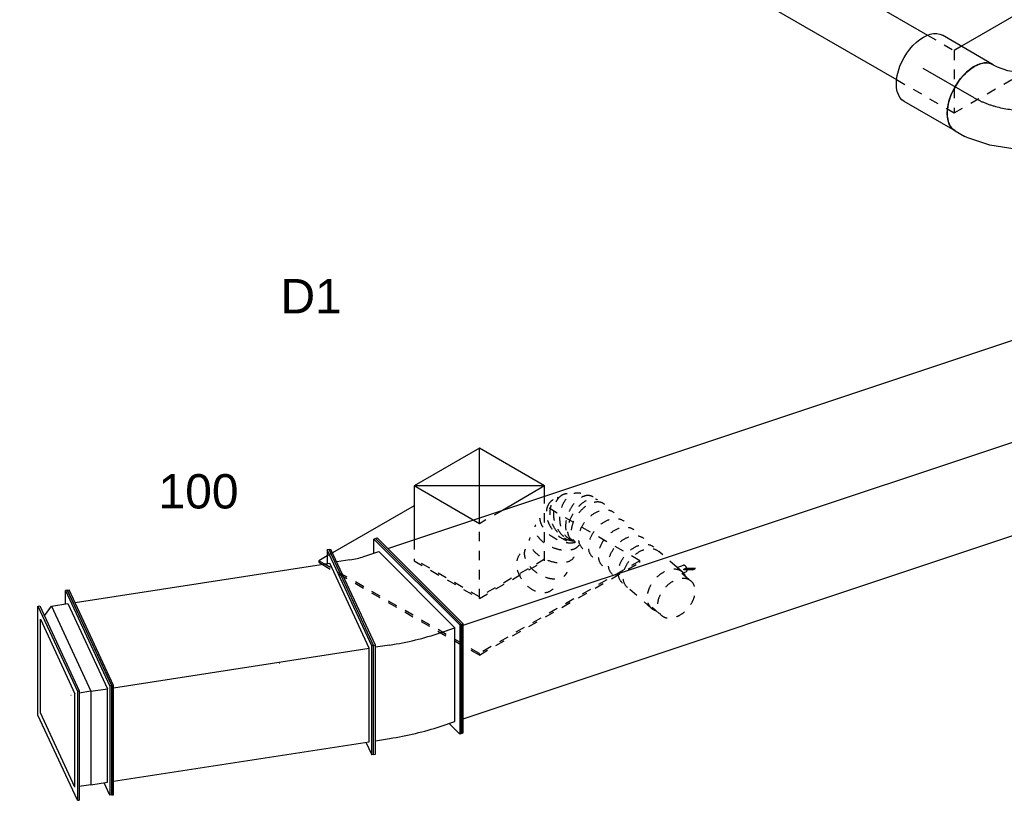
# Model space of a CAD drawing. Extents: x -132501 to 411300, y -42818 to 427495.
# Tile 112 of 256: x -10027 to -7447, y 64717 to 66773. Entities that reach past the tile are written whole.
import ezdxf
from ezdxf.enums import TextEntityAlignment as Align

# ---------------------------------------------------------------- set-up
doc = ezdxf.new("R2010")
doc.units = 0
doc.header["$LTSCALE"] = 50
doc.linetypes.add('CENTER2', pattern=[28.575, 19.05, -3.175, 3.175, -3.175])
doc.linetypes.add('STREEPJES', pattern=[0.1, 0.05, -0.05])
doc.layers.get('0').update_dxf_attribs({"linetype": 'CONTINUOUS'})
for name, color, linetype in [('WL570---_RETOUR', 112, 'CONTINUOUS'), ('WL570---_TOEVOER', 3, 'CONTINUOUS'), ('WL570---_TOEVOER_HL', 8, 'CONTINUOUS'), ('WL570---_TOEVOER_RST', 2, 'CONTINUOUS'), ('WL570---_TOEVOER_RST_HL', 1, 'CONTINUOUS'), ('WL5911--_D', 2, 'CONTINUOUS'), ('WM570---_RETOUR_PR', 1, 'CONTINUOUS'), ('WM570---_TOEVOER_PR', 1, 'CONTINUOUS'), ('WM570---_TOEVOER_RST_PR', 1, 'CONTINUOUS')]:
    doc.layers.add(name, color=color, linetype=linetype)
doc.styles.add('BURO-018', font='ARIAL.TTF', dxfattribs={"height": 63})
doc.styles.add('BURO-025', font='ARIAL.TTF', dxfattribs={"height": 125})

# ---------------------------------------------------------------- blocks, each defined once
blk = doc.blocks.new('*U1755')
at = {"color": 8, "linetype": 'STREEPJES', "ltscale": 10}
for p, q in [((-285.8, 282.8, -6081.9), (-391.5, 99.6, -6081.9)), ((-111.6, 282.8, -6081.9), (-285.8, 282.8, -6081.9)), ((-204.1, 141.4, -6081.9), (-285.8, 282.8, -6081.9)), ((-215.2, 122.3, -6081.9), (-204.1, 141.4, -6081.9)), ((-123.6, 141.4, -6081.9), (-204.1, 141.4, -6081.9))]:
    blk.add_line(p, q, dxfattribs=at)
at = {"color": 2, "ltscale": 10}
for p, q in [((449.1, 282.8, -6081.9), (-111.6, 282.8, -6081.9)), ((530.7, 141.4, -6081.9), (449.1, 282.8, -6081.9)), ((530.7, 141.4, -6081.9), (-123.6, 141.4, -6081.9)), ((285.8, -282.8, -6081.9), (530.7, 141.4, -6081.9)), ((-449.1, -282.8, -6081.9), (-215.2, 122.3, -6081.9)), ((-391.5, 99.6, -6081.9), (-530.7, -141.4, -6081.9)), ((-530.7, -141.4, -6081.9), (-449.1, -282.8, -6081.9)), ((285.8, -282.8, -6081.9), (-449.1, -282.8, -6081.9))]:
    blk.add_line(p, q, dxfattribs=at)
at = {"layer": 'WL5911--_D', "color": 2, "style": 'BURO-025'}
blk.add_attdef('POSNR', text='', height=125, dxfattribs=at).set_placement((0, 0), align=Align.MIDDLE)
blk = doc.blocks.new('*U1759')
at = {"color": 0, "ltscale": 10}
for p, q in [((-26, 277.9, -8655.4), (-21.4, 277.9, -8655.4)), ((116.3, -6.7, -8655.4), (-26, 277.9, -8655.4)), ((120.9, -6.7, -8655.4), (-21.4, 277.9, -8655.4)), ((2023.5, 277.9, -8655.4), (2011.8, 242.7, -8655.4)), ((2028.1, 277.9, -8655.4), (2023.5, 277.9, -8655.4)), ((2165.8, -6.7, -8655.4), (2023.5, 277.9, -8655.4)), ((2170.4, -6.7, -8655.4), (2028.1, 277.9, -8655.4)), ((-3.8, 242.7, -8655.4), (2025, 242.7, -8655.4)), ((2151.5, -10.3, -8655.4), (2025, 242.7, -8655.4)), ((26, -277.9, -8655.4), (116.3, -6.7, -8655.4)), ((30.5, -277.9, -8655.4), (120.9, -6.7, -8655.4)), ((116.3, -6.7, -8655.4), (120.9, -6.7, -8655.4)), ((119.7, -10.3, -8655.4), (2151.5, -10.3, -8655.4)), ((2074, -242.7, -8655.4), (2151.5, -10.3, -8655.4)), ((2075.5, -277.9, -8655.4), (2165.8, -6.7, -8655.4)), ((2080, -277.9, -8655.4), (2170.4, -6.7, -8655.4)), ((2170.4, -6.7, -8655.4), (2165.8, -6.7, -8655.4)), ((42.3, -242.7, -8655.4), (2074, -242.7, -8655.4)), ((2057.9, -242.7, -8655.4), (2075.5, -277.9, -8655.4)), ((26, -277.9, -8655.4), (30.5, -277.9, -8655.4)), ((2080, -277.9, -8655.4), (2075.5, -277.9, -8655.4))]:
    blk.add_line(p, q, dxfattribs=at)
at = {"layer": 'WM570---_RETOUR_PR', "color": 1, "style": 'BURO-018'}
blk.add_attdef('POSNR', text='', height=90, dxfattribs=at).set_placement((0, 0), align=Align.MIDDLE)
blk = doc.blocks.new('*U1763')
at = {"color": 0, "ltscale": 10}
for p, q in [((-56.2, 100, -6795.5), (-27.4, 105.9, -6795.5)), ((-27.4, 105.9, -6795.5), (5.6, 118.7, -6795.5)), ((5.6, 118.7, -6795.5), (21.7, 128, -6795.5)), ((21.7, 128, -6795.5), (121.7, -45.2, -6795.5)), ((-67.6, 100, -6795.5), (-56.2, 100, -6795.5)), ((92.3, -62.2, -6795.5), (121.7, -45.2, -6795.5)), ((30, -86.3, -6795.5), (92.2, -62.2, -6795.5)), ((92.3, -62.2, -6795.5), (92.2, -62.2, -6795.5)), ((-67.6, -100, -6795.5), (-38.5, -100, -6795.5)), ((-33.5, -99.5, -6795.5), (28.4, -86.8, -6795.5))]:
    blk.add_line(p, q, dxfattribs=at)
at = {"color": 0, "ltscale": 10, "extrusion": (-2.03185e-17, -1.17309e-17, -1)}
for centre, major_axis, ratio, start_param, end_param in [((-67.6, 0, -6795.5), (0, -100), 0.57735, 0, 3.141593), ((-46.1, 0, -6795.5), (10.1, -99.9), 0.497511, 6.232846, 6.333525)]:
    blk.add_ellipse(centre, major_axis=major_axis, ratio=ratio, start_param=start_param, end_param=end_param, dxfattribs=at)
at = {"color": 0, "ltscale": 10}
blk.add_ellipse((1, 9.6, -6795.5), major_axis=(28.3, -96.2), ratio=0.313149, start_param=6.256783, end_param=6.309588, dxfattribs=at)
at = {"layer": 'WL570---_TOEVOER_HL', "linetype": 'CENTER2'}
blk.add_ellipse((14, 141.3, -6795.5), major_axis=(173.1, 99.9), ratio=0.57735, start_param=3.926991, end_param=4.712389, dxfattribs=at)
at = {"layer": 'WM570---_TOEVOER_PR', "color": 1, "style": 'BURO-018'}
blk.add_attdef('POSNR', text='', height=90, dxfattribs=at).set_placement((0, 0), align=Align.MIDDLE)
blk = doc.blocks.new('*U1764')
at = {"color": 0, "ltscale": 10}
for p, q in [((0, 100, -6747.6), (153.9, 100, -6747.6)), ((0, -100, -6747.6), (153.9, -100, -6747.6))]:
    blk.add_line(p, q, dxfattribs=at)
blk.add_ellipse((0, 0, -6747.6), major_axis=(0, 100), ratio=0.57735, start_param=3.141593, end_param=6.283185, dxfattribs=at)
at = {"color": 0, "ltscale": 10, "extrusion": (-4.16334e-17, 1.0416e-16, -1)}
blk.add_ellipse((153.9, 0, -6747.6), major_axis=(0, 100), ratio=0.57735, start_param=0, end_param=3.141593, dxfattribs=at)
at = {"layer": 'WL570---_TOEVOER_HL', "linetype": 'CENTER2'}
blk.add_line((0, 0, -6747.6), (153.9, 0, -6747.6), dxfattribs=at)
at = {"layer": 'WM570---_TOEVOER_PR', "color": 1, "style": 'BURO-018'}
blk.add_attdef('POSNR', text='', height=90, dxfattribs=at).set_placement((0, 0), align=Align.MIDDLE)
blk = doc.blocks.new('*U1918')
at = {"color": 0, "ltscale": 10}
for p, q in [((-99.2, 170.4, -7493.3), (-169.8, 48.2, -7493.3)), ((98.4, 170.4, -7493.3), (-99.2, 170.4, -7493.3)), ((-9.7, 15.5, -7493.3), (-99.2, 170.4, -7493.3)), ((197.2, -0.7, -7493.3), (-99.2, 170.4, -7493.3)), ((7, 12, -7493.3), (98.4, 170.4, -7493.3)), ((197.2, -0.7, -7493.3), (98.4, 170.4, -7493.3)), ((-413.4, 125.5, -7493.3), (-415.4, 122, -7493.3)), ((-415.4, 122, -7493.3), (-410.5, 113.4, -7493.3)), ((-387.8, 125.5, -7493.3), (-413.4, 125.5, -7493.3)), ((-405.2, 111.4, -7493.3), (-413.4, 125.5, -7493.3)), ((-125.1, 125.5, -7493.3), (-371.8, 125.5, -7493.3)), ((197.2, -0.7, -7493.3), (69.3, -0.7, -7493.3)), ((183.7, -24.1, -7493.3), (197.2, -0.7, -7493.3))]:
    blk.add_line(p, q, dxfattribs=at)
at = {"color": 8, "linetype": 'STREEPJES', "ltscale": 10}
for p, q in [((-410.5, 113.4, -7493.3), (-172.5, -298.8, -7493.3)), ((-170.4, -295.2, -7493.3), (-405.2, 111.4, -7493.3)), ((-371.8, 125.5, -7493.3), (-387.8, 125.5, -7493.3)), ((-169.8, 48.2, -7493.3), (-197.2, 0.7, -7493.3)), ((-197.2, 0.7, -7493.3), (-98.4, -170.4, -7493.3)), ((-96.3, -166.9, -7493.3), (-195.1, 4.2, -7493.3)), ((-0.4, -0.7, -7493.3), (-9.7, 15.5, -7493.3)), ((-0.4, -0.7, -7493.3), (7, 12, -7493.3)), ((-98.4, -170.4, -7493.3), (-0.4, -0.7, -7493.3)), ((69.3, -0.7, -7493.3), (-0.4, -0.7, -7493.3)), ((99.2, -170.4, -7493.3), (183.7, -24.1, -7493.3)), ((315.4, -295.2, -7493.3), (171.3, -45.6, -7493.3)), ((-98.4, -170.4, -7493.3), (99.2, -170.4, -7493.3)), ((101.2, -166.9, -7493.3), (-96.3, -166.9, -7493.3)), ((-172.5, -298.8, -7493.3), (-170.4, -295.2, -7493.3)), ((-172.5, -298.8, -7493.3), (313.3, -298.8, -7493.3)), ((315.4, -295.2, -7493.3), (-170.4, -295.2, -7493.3)), ((313.3, -298.8, -7493.3), (315.4, -295.2, -7493.3))]:
    blk.add_line(p, q, dxfattribs=at)
at = {"layer": 'WL570---_TOEVOER_RST_HL', "linetype": 'CENTER2'}
blk.add_circle((0, 0, -7493.3), 0.075, dxfattribs=at)
at = {"layer": 'WL570---_TOEVOER_RST', "color": 1, "style": 'BURO-018'}
for tag in ['MC', 'Q']:
    blk.add_attdef(tag, text='', height=90, dxfattribs=at).set_placement((0, 0), align=Align.MIDDLE)
at = {"layer": 'WM570---_TOEVOER_RST_PR', "color": 1, "style": 'BURO-018'}
blk.add_attdef('POSNR', text='', height=90, dxfattribs=at).set_placement((0, 0), align=Align.MIDDLE)
blk = doc.blocks.new('*U1998')
at = {"color": 0, "ltscale": 10}
for p, q in [((-109.1, -8.3, -8875.6), (-65.4, 274.1, -8875.6)), ((-104.2, -8.3, -8875.6), (-60.5, 274.1, -8875.6)), ((-65.4, 274.1, -8875.6), (-60.5, 274.1, -8875.6)), ((-60.5, 274.1, -8875.6), (-50.4, 239.2, -8875.6)), ((-22.8, -8.3, -8875.6), (20.9, 274.1, -8875.6)), ((-17.9, -8.3, -8875.6), (25.8, 274.1, -8875.6)), ((25.8, 274.1, -8875.6), (20.9, 274.1, -8875.6)), ((25.8, 274.1, -8875.6), (94, 37.8, -8875.6)), ((-59.4, 239.2, -8875.6), (-96.8, -2.9, -8875.6)), ((-15.4, 239.2, -8875.6), (-59.4, 239.2, -8875.6)), ((-52.8, -2.9, -8875.6), (-15.4, 239.2, -8875.6)), ((-15.4, 239.2, -8875.6), (15.5, 239.2, -8875.6)), ((26.9, 239.2, -8875.6), (-10.5, -2.9, -8875.6)), ((26.9, 239.2, -8875.6), (86.6, 32.4, -8875.6)), ((86.6, 32.4, -8875.6), (49.2, -209.6, -8875.6)), ((94, 37.8, -8875.6), (50.3, -244.6, -8875.6)), ((-109.1, -8.3, -8875.6), (-104.2, -8.3, -8875.6)), ((-32.3, -274.1, -8875.6), (-109.1, -8.3, -8875.6)), ((-27.5, -274.1, -8875.6), (-104.2, -8.3, -8875.6)), ((-28.6, -239.2, -8875.6), (-96.8, -2.9, -8875.6)), ((-52.8, -2.9, -8875.6), (-96.8, -2.9, -8875.6)), ((15.4, -239.2, -8875.6), (-52.8, -2.9, -8875.6)), ((-52.8, -2.9, -8875.6), (-21.9, -2.9, -8875.6)), ((-17.9, -8.3, -8875.6), (-22.8, -8.3, -8875.6)), ((45.4, -244.6, -8875.6), (-22.8, -8.3, -8875.6)), ((50.3, -244.6, -8875.6), (-17.9, -8.3, -8875.6)), ((49.2, -209.6, -8875.6), (-10.5, -2.9, -8875.6)), ((37.4, -216.7, -8875.6), (15.4, -239.2, -8875.6)), ((15.4, -239.2, -8875.6), (-28.6, -239.2, -8875.6)), ((-22.1, -239.2, -8875.6), (-27.5, -274.1, -8875.6)), ((50.3, -244.6, -8875.6), (45.4, -244.6, -8875.6)), ((-32.3, -274.1, -8875.6), (-27.5, -274.1, -8875.6))]:
    blk.add_line(p, q, dxfattribs=at)
at = {"layer": 'WM570---_RETOUR_PR', "color": 1, "style": 'BURO-018'}
blk.add_attdef('POSNR', text='', height=90, dxfattribs=at).set_placement((0, 0), align=Align.MIDDLE)
blk = doc.blocks.new('*U1999')
at = {"color": 0, "ltscale": 10}
blk.add_line((-0.5, 0), (0.5, 0), dxfattribs=at)
at = {"layer": 'WM570---_RETOUR_PR', "color": 1, "style": 'BURO-018'}
blk.add_attdef('POSNR', text='', height=90, dxfattribs=at).set_placement((0, 0), align=Align.MIDDLE)
blk = doc.blocks.new('*U2000')
at = {"color": 0, "ltscale": 10}
for p, q in [((-16.5, 274.1, -8865), (-11.6, 274.1, -8865)), ((60.2, 8.3, -8865), (-16.5, 274.1, -8865)), ((65.1, 8.3, -8865), (-11.6, 274.1, -8865)), ((672.7, 274.1, -8865), (667.3, 239.2, -8865)), ((677.6, 274.1, -8865), (672.7, 274.1, -8865)), ((749.5, 8.3, -8865), (672.7, 274.1, -8865)), ((754.3, 8.3, -8865), (677.6, 274.1, -8865)), ((-1.5, 239.2, -8865), (673.9, 239.2, -8865)), ((742.1, 2.9, -8865), (673.9, 239.2, -8865)), ((16.5, -274.1, -8865), (60.2, 8.3, -8865)), ((21.4, -274.1, -8865), (65.1, 8.3, -8865)), ((60.2, 8.3, -8865), (65.1, 8.3, -8865)), ((64.3, 2.9, -8865), (742.1, 2.9, -8865)), ((704.6, -239.2, -8865), (742.1, 2.9, -8865)), ((705.8, -274.1, -8865), (749.5, 8.3, -8865)), ((710.7, -274.1, -8865), (754.3, 8.3, -8865)), ((754.3, 8.3, -8865), (749.5, 8.3, -8865)), ((26.8, -239.2, -8865), (704.6, -239.2, -8865)), ((695.7, -239.2, -8865), (705.8, -274.1, -8865)), ((16.5, -274.1, -8865), (21.4, -274.1, -8865)), ((710.7, -274.1, -8865), (705.8, -274.1, -8865))]:
    blk.add_line(p, q, dxfattribs=at)
at = {"layer": 'WM570---_RETOUR_PR', "color": 1, "style": 'BURO-018'}
blk.add_attdef('POSNR', text='', height=90, dxfattribs=at).set_placement((0, 0), align=Align.MIDDLE)
blk = doc.blocks.new('*U2001')
at = {"color": 0, "ltscale": 10}
blk.add_line((-0.5, 0), (0.5, 0), dxfattribs=at)
at = {"layer": 'WM570---_RETOUR_PR', "color": 1, "style": 'BURO-018'}
blk.add_attdef('POSNR', text='', height=90, dxfattribs=at).set_placement((0, 0), align=Align.MIDDLE)
blk = doc.blocks.new('*U2011')
at = {"color": 0, "ltscale": 10}
for p, q in [((14.3, 284.3, -8694.6), (9.8, 283.5, -8694.6)), ((14.3, 284.3, -8694.6), (202.3, 27.5, -8694.6)), ((-110.4, 274.1, -8694.6), (-105.5, 274.1, -8694.6)), ((-33.7, 8.3, -8694.6), (-110.4, 274.1, -8694.6)), ((-28.8, 8.3, -8694.6), (-105.5, 274.1, -8694.6)), ((4.2, 246.9, -8694.6), (9.8, 283.5, -8694.6)), ((9.8, 283.5, -8694.6), (197.8, 26.8, -8694.6)), ((-60.4, 239.2, -8694.6), (-95.5, 239.2, -8694.6)), ((-23.3, 242.2, -8694.6), (17.2, 249.1, -8694.6)), ((17.2, 249.1, -8694.6), (184.2, 20.8, -8694.6)), ((197.8, 26.8, -8694.6), (154.1, -255.7, -8694.6)), ((202.3, 27.5, -8694.6), (158.6, -254.9, -8694.6)), ((202.3, 27.5, -8694.6), (197.8, 26.8, -8694.6)), ((-77.4, -274.1, -8694.6), (-33.7, 8.3, -8694.6)), ((-72.5, -274.1, -8694.6), (-28.8, 8.3, -8694.6)), ((-33.7, 8.3, -8694.6), (-28.8, 8.3, -8694.6)), ((7.8, 2.9, -8694.6), (-29.6, 2.9, -8694.6)), ((143.7, 14, -8694.6), (184.2, 20.8, -8694.6)), ((146.8, -221.2, -8694.6), (184.2, 20.8, -8694.6)), ((106.3, -228.1, -8694.6), (146.8, -221.2, -8694.6)), ((154.1, -255.7, -8694.6), (130.9, -223.9, -8694.6)), ((-67.1, -239.2, -8694.6), (-29.7, -239.2, -8694.6)), ((158.6, -254.9, -8694.6), (154.1, -255.7, -8694.6)), ((-77.4, -274.1, -8694.6), (-72.5, -274.1, -8694.6))]:
    blk.add_line(p, q, dxfattribs=at)
for centre, major_axis in [((-86, 327.8, -8694.6), (148.2, -22.9)), ((-86, 327.8, -8694.6), (543.5, -84.1)), ((-123.4, 85.7, -8694.6), (543.5, -84.1))]:
    blk.add_ellipse(centre, major_axis=major_axis, ratio=0.57735, start_param=4.974188, end_param=5.235988, dxfattribs=at)
at = {"layer": 'WM570---_RETOUR_PR', "color": 1, "style": 'BURO-018'}
blk.add_attdef('POSNR', text='', height=90, dxfattribs=at).set_placement((0, 0), align=Align.MIDDLE)
blk = doc.blocks.new('*U2031')
at = {"color": 8, "linetype": 'STREEPJES', "ltscale": 10}
for p, q in [((-41.4, 59.4, -8000.3), (-73.9, 59.4, -8000.3)), ((-41.4, 62.5, -8000.3), (41.4, 62.5, -8000.3)), ((-41.4, -59.4, -8000.3), (-73.9, -59.4, -8000.3)), ((-41.9, -77.3, -8000.3), (-59.2, -91.8, -8000.3)), ((-57.4, -84.1, -8000.3), (-40.1, -69.6, -8000.3)), ((-38.4, -70.7, -8000.3), (-55.7, -85.2, -8000.3)), ((-43.9, -62.4, -8000.3), (-47.6, -69.4, -8000.3)), ((-38.4, -70.7, -8000.3), (-41.9, -77.3, -8000.3)), ((-41.4, -62.5, -8000.3), (-22.6, -62.5, -8000.3)), ((-40.1, -69.6, -8000.3), (-38.4, -70.7, -8000.3)), ((-22.6, -62.5, -8000.3), (-31, -78.2, -8000.3)), ((-22.6, -62.5, -8000.3), (41.4, -62.5, -8000.3)), ((-57.4, -84.1, -8000.3), (-60.9, -90.7, -8000.3)), ((-60.9, -90.7, -8000.3), (-59.2, -91.8, -8000.3)), ((-59.2, -91.8, -8000.3), (-55.7, -85.2, -8000.3)), ((-55.7, -85.2, -8000.3), (-57.4, -84.1, -8000.3))]:
    blk.add_line(p, q, dxfattribs=at)
for centre, major_axis, start_param, end_param in [((-73.9, 0, -8000.3), (0, 59.4), 3.141593, 9.421636), ((-41.4, 0, -8000.3), (0, 62.5), 0, 0.31756), ((-41.4, 0, -8000.3), (0, 62.5), 3.141593, 6.283185), ((-41.4, 0, -8000.3), (0, 62.5), 2.824032, 3.141593)]:
    blk.add_ellipse(centre, major_axis=major_axis, ratio=0.680018, start_param=start_param, end_param=end_param, dxfattribs=at)
at = {"color": 8, "linetype": 'STREEPJES', "ltscale": 10, "extrusion": (3.64054e-17, -4.19063e-17, -1)}
for centre, major_axis, ratio, start_param, end_param in [((41.4, 0, -8000.3), (0, 62.5), 0.680018, 0, 3.141593), ((-39.3, -73.8, -8000.3), (8.31, -4.42), 0.451932, 2.189294, 3.141593), ((-39.3, -73.8, -8000.3), (8.31, -4.42), 0.451932, 0, 1.640179)]:
    blk.add_ellipse(centre, major_axis=major_axis, ratio=ratio, start_param=start_param, end_param=end_param, dxfattribs=at)
at = {"layer": 'WL570---_TOEVOER', "color": 1, "style": 'BURO-018'}
blk.add_attdef('I', text='', height=90, dxfattribs=at).set_placement((0, 0), align=Align.MIDDLE)
at = {"layer": 'WM570---_TOEVOER_PR', "color": 1, "style": 'BURO-018'}
blk.add_attdef('POSNR', text='', height=90, dxfattribs=at).set_placement((0, 0), align=Align.MIDDLE)
blk = doc.blocks.new('*U2032')
at = {"color": 8, "linetype": 'STREEPJES', "ltscale": 10, "extrusion": (3.51964e-17, 1.77642e-16, -1)}
for centre, major_axis, ratio, start_param, end_param in [((207.2, 186.5, -7961.9), (61.9, -12.1), 0.703292, 3.01119, 6.152783), ((218.4, 112.3, -7961.9), (-59.7, -18.6), 0.583311, 0, 3.141593), ((229.1, 78, -7961.9), (-59.7, -18.6), 0.583311, 0.08737, 3.141593), ((237.3, 51.6, -7961.9), (-62.3, -9.2), 0.633646, 0.502262, 3.240322), ((234.1, 26.5, -7961.9), (-58.1, 23), 0.72593, 0.376579, 3.141593), ((0, 0, -7961.9), (0, 62.5), 0.680018, 0, 3.141593), ((17.2, 0, -7961.9), (0, 62.5), 0.680018, 0, 3.141593), ((51.5, 0, -7961.9), (0, 62.5), 0.680018, 0, 3.141593), ((85.8, 0, -7961.9), (0, 62.5), 0.680018, 0, 3.141593), ((120.2, 0, -7961.9), (0, 62.5), 0.680018, 0, 3.141593), ((154.5, 0, -7961.9), (0, 62.5), 0.680018, 0, 3.141593), ((221.9, 10, -7961.9), (36.9, -51.1), 0.692908, 3.267459, 6.407569), ((200.1, 2.3, -7961.9), (-9.3, 61.8), 0.558427, 0, 3.141593)]:
    blk.add_ellipse(centre, major_axis=major_axis, ratio=ratio, start_param=start_param, end_param=end_param, dxfattribs=at)
at = {"color": 8, "linetype": 'STREEPJES', "ltscale": 10}
for centre, major_axis, ratio, start_param, end_param in [((206.9, 149.2, -7961.9), (-62.3, -9.2), 0.633646, 3.240322, 6.184456), ((206.9, 149.2, -7961.9), (-62.3, -9.2), 0.633646, 6.184456, 6.381915), ((237.1, 34.1, -7961.9), (61.9, -12.1), 0.703292, 0.130402, 2.714541), ((185.1, 0, -7961.9), (4.7, -62.4), 0.622971, 0.046787, 3.094805), ((231.6, 20, -7961.9), (-53, 34.1), 0.723187, 3.283525, 5.998174), ((208.3, 3.5, -7961.9), (-18.5, 60.2), 0.613516, 3.232971, 6.191807), ((237.1, 34.1, -7961.9), (61.9, -12.1), 0.703292, 6.152783, 6.413588), ((231.6, 20, -7961.9), (-53, 34.1), 0.723187, 2.99966, 3.283525), ((185.1, 0, -7961.9), (4.7, -62.4), 0.622971, 6.236398, 6.329973), ((208.3, 3.5, -7961.9), (-18.5, 60.2), 0.613516, 3.050214, 3.232971)]:
    blk.add_ellipse(centre, major_axis=major_axis, ratio=ratio, start_param=start_param, end_param=end_param, dxfattribs=at)
at = {"layer": 'WM570---_TOEVOER_PR', "color": 1, "style": 'BURO-018'}
blk.add_attdef('POSNR', text='', height=90, dxfattribs=at).set_placement((0, 0), align=Align.MIDDLE)

msp = doc.modelspace()

# ---------------------------------------------------------------- block references
at = {"layer": 'WL570---_RETOUR'}
for name, p, rotation in [('*U1759', (-8982.1754, 65157.836, 8655.4233), 18.4349488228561), ('*U2011', (-9065.3817, 65130.1006, 8694.6471), 8.793976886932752), ('*U2000', (-9844.1562, 65009.6237, 8865.0271), 8.793976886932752), ('*U1998', (-9892.4525, 65002.1523, 8875.5933), 188.7939768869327), ('*U2001', (-9346.1431, 65086.6666, 8756.0719), 8.793976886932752), ('*U1999', (-9892.4525, 65002.1523, 8875.5933), 188.7939768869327)]:
    msp.add_blockref(name, p, dxfattribs=dict(at, rotation=rotation))
at = {"layer": 'WL570---_TOEVOER'}
for name, p, rotation in [('*U1764', (-7525.8908, 66568.0734, 6747.649), 149.9999999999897), ('*U1763', (-7467.3424, 66534.2704, 6795.4536), 329.9999999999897), ('*U2032', (-8393.5905, 65332.2684, 7961.8697), 139.0180522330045), ('*U2031', (-8362.3454, 65305.1247, 8000.2567), 139.0180522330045)]:
    msp.add_blockref(name, p, dxfattribs=dict(at, rotation=rotation))
at = {"layer": 'WL570---_TOEVOER_RST'}
ref = msp.add_blockref('*U1918', (-8822.6437, 65452.9077, 7493.3471), dxfattribs=dict(at, rotation=30.00000000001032))
ref.add_attrib('Q', '100', dxfattribs={"color": 1, "height": 90, "style": 'BURO-018'}).set_placement((-9558.6036, 65536.927), align=Align.MIDDLE)
ref.add_attrib('MC', 'D1', dxfattribs={"color": 1, "height": 90, "style": 'BURO-018'}).set_placement((-9263.3865, 66048.258), align=Align.MIDDLE)
at = {"layer": 'WL5911--_D', "rotation": 149.9999999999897}
msp.add_blockref('*U1755', (-7684.4494, 66916.3349, 6081.9278), dxfattribs=at)

doc.saveas('drawing.dxf')
